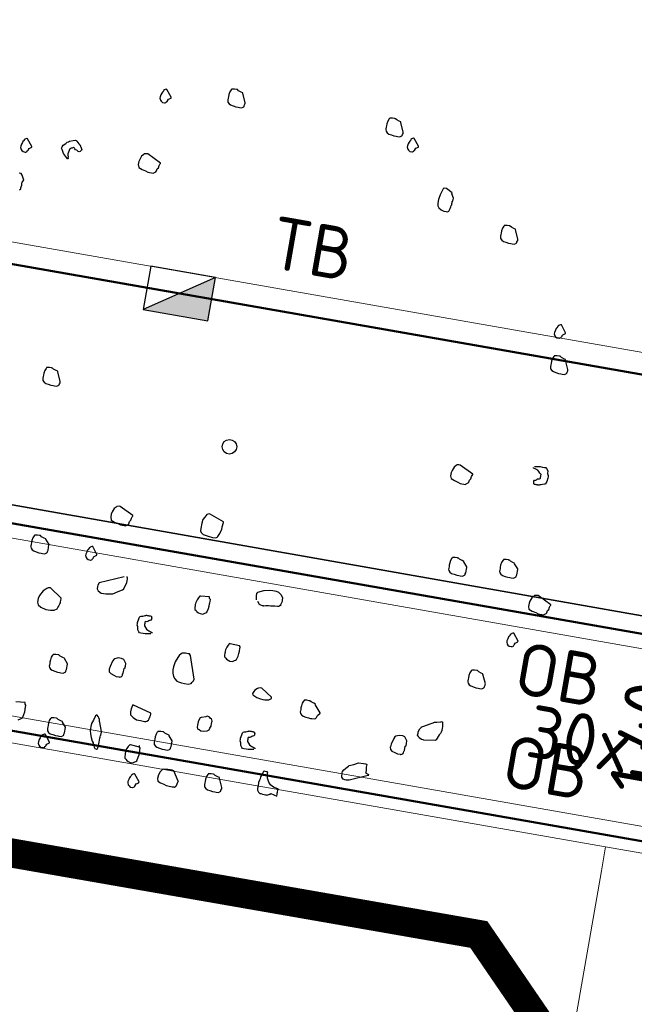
# Model space of a CAD drawing. Header units: metres. Extents: x 2514 to 227642, y 1683 to 852646.
# Tile 210 of 256: x 113819.07 to 113823.28, y 426361.65 to 426368.4. Entities that reach past the tile are written whole.
import ezdxf
from ezdxf.enums import TextEntityAlignment as Align
from ezdxf.lldxf.tags import DXFTag

# ---------------------------------------------------------------- set-up
doc = ezdxf.new("R2010")
doc.units = ezdxf.units.M
doc.linetypes.add('XX-CENTER', pattern=[8, 5, -1, 1, -1])
doc.layers.get('Defpoints').update_dxf_attribs({"color": 244, "lineweight": 35})
for name, color, linetype, lineweight in [('B-WE-KG-GRENS_PERCEEL-GV', 252, 'KG-PERCEEL', 18), ('N-WE-GR-BOOM-G', 94, 'Continuous', 35), ('N-WE-GR-BOOM-S', 94, 'Continuous', 25), ('N-WE-KG-WERKGRENS-G', 7, 'XX-CENTER', 35), ('N-WE-RI-HWA_KOLK-S', 150, 'Continuous', 25), ('N-WE-VH-KANTOPSLUITING-T18', 1, 'Continuous', 18), ('N-WE-VH-KANTOPSLUITING_ACHTERKANTBAND-G', 1, 'Continuous', 50), ('N-WE-VH-KANTOPSLUITING_OPSLUITBAND_100X200-G', 1, 'Continuous', 18), ('N-WE-VH-KANTOPSLUITING_TROTTOIRBAND_130 150-G', 2, 'Continuous', 13), ('N-WE-VH-M', 7, 'Continuous', 18), ('N-WE-VH-VERHARDING_TEGEL-S', 1, 'Continuous', 25)]:
    doc.layers.add(name, color=color, linetype=linetype, lineweight=lineweight)
doc.styles.add('NLCS-ISO', font='NLCS-ISO.ttf', dxfattribs={"height": 1.8})
doc.styles.add('NLCS-ISO-M200-T18', font='NLCS-ISO.ttf', dxfattribs={"height": 0.36})
doc.styles.get("Standard").update_dxf_attribs({"font": 'romans'})
tags = doc.linetypes.add('KG-PERCEEL', pattern='A,5.5,-2,["P",Standard,S=1.8,R=0,X=-0.5,Y=-0.9],-2,5.5,-2,[5,NLCS.SHX,S=0.75,R=0,X=0,Y=0],-2', length=19).pattern_tags.tags
tags[6] = DXFTag(74, 10)
doc.dimstyles.new('NLCS-M200-T18-PIJL_L2_H1', dxfattribs={"dimscale": 0.2, "dimtxt": 2.5, "dimasz": 1.8, "dimexe": 2, "dimexo": 2, "dimgap": 0.7, "dimtad": 1, "dimzin": 0, "dimdsep": 46, "dimtxsty": 'NLCS-ISO-M200-T18', "dimcen": 0, "dimdle": 2, "dimclrd": 256, "dimclre": 256, "dimclrt": 1, "dimadec": 1, "dimazin": 0, "dimtfac": 1, "dimtdec": 3, "dimtofl": 0, "dimtmove": 0, "dimatfit": 3, "dimfxl": 2, "dimfxlon": 1, "dimtfillclr": 256, "dimtolj": 1, "dimtzin": 0, "dimlwd": -1, "dimlwe": -1, "dimarcsym": 0})

# ---------------------------------------------------------------- blocks, each defined once
blk = doc.blocks.new('SGR-BOOM_11')
at = {"flags": 128}
for points in [[(-0.601, 4.681), (-0.657, 4.805), (-0.657, 4.811), (-0.681, 4.817), (-0.719, 4.829), (-0.737, 4.842), (-0.743, 4.842), (-0.75, 4.842), (-0.781, 4.842), (-0.812, 4.835), (-0.818, 4.835), (-0.818, 4.829), (-0.824, 4.823), (-0.836, 4.792), (-0.843, 4.755), (-0.843, 4.724), (-0.843, 4.706), (-0.843, 4.681), (-0.843, 4.668), (-0.836, 4.65), (-0.818, 4.631), (-0.793, 4.619), (-0.756, 4.613), (-0.719, 4.607), (-0.688, 4.607), (-0.669, 4.607), (-0.638, 4.607), (-0.62, 4.619), (-0.613, 4.625), (-0.607, 4.631), (-0.607, 4.643), (-0.601, 4.662), (-0.601, 4.675), (-0.601, 4.681)], [(1.603, 4.662), (1.548, 4.786), (1.548, 4.792), (1.523, 4.798), (1.486, 4.811), (1.467, 4.823), (1.461, 4.823), (1.455, 4.823), (1.424, 4.823), (1.393, 4.817), (1.387, 4.817), (1.387, 4.811), (1.381, 4.805), (1.368, 4.774), (1.362, 4.736), (1.362, 4.706), (1.362, 4.687), (1.362, 4.662), (1.362, 4.65), (1.368, 4.631), (1.387, 4.613), (1.412, 4.6), (1.449, 4.594), (1.486, 4.588), (1.517, 4.588), (1.536, 4.588), (1.566, 4.588), (1.585, 4.6), (1.591, 4.607), (1.597, 4.613), (1.597, 4.625), (1.603, 4.643), (1.603, 4.656), (1.603, 4.662)], [(-1.614, 4.582), (-1.69, 4.677), (-1.696, 4.677), (-1.702, 4.677), (-1.715, 4.671), (-1.721, 4.665), (-1.733, 4.653), (-1.733, 4.646), (-1.746, 4.628), (-1.752, 4.615), (-1.758, 4.59), (-1.764, 4.559), (-1.764, 4.541), (-1.752, 4.516), (-1.739, 4.504), (-1.721, 4.491), (-1.69, 4.491), (-1.684, 4.491), (-1.665, 4.504), (-1.665, 4.51), (-1.659, 4.516), (-1.653, 4.529), (-1.653, 4.535), (-1.647, 4.547), (-1.614, 4.57), (-1.614, 4.576), (-1.614, 4.582)], [(1.843, 4.507), (1.767, 4.602), (1.761, 4.602), (1.755, 4.602), (1.742, 4.596), (1.736, 4.59), (1.724, 4.578), (1.724, 4.571), (1.712, 4.553), (1.705, 4.54), (1.699, 4.515), (1.693, 4.485), (1.693, 4.466), (1.705, 4.441), (1.717, 4.429), (1.736, 4.416), (1.767, 4.416), (1.773, 4.416), (1.792, 4.429), (1.792, 4.435), (1.798, 4.441), (1.804, 4.454), (1.804, 4.46), (1.811, 4.472), (1.843, 4.495), (1.843, 4.501), (1.843, 4.507)], [(2.406, 3.956), (2.319, 4), (2.288, 4), (2.282, 4), (2.275, 3.987), (2.263, 3.95), (2.251, 3.901), (2.238, 3.833), (2.238, 3.783), (2.245, 3.746), (2.263, 3.721), (2.3, 3.702), (2.337, 3.69), (2.369, 3.69), (2.387, 3.69), (2.406, 3.702), (2.412, 3.721), (2.418, 3.74), (2.424, 3.764), (2.424, 3.783), (2.43, 3.795), (2.43, 3.814), (2.43, 3.826), (2.43, 3.839), (2.437, 3.845), (2.437, 3.869), (2.437, 3.888), (2.406, 3.944), (2.406, 3.956)], [(-3.38, 3.587), (-3.456, 3.682), (-3.462, 3.682), (-3.468, 3.682), (-3.481, 3.675), (-3.487, 3.669), (-3.499, 3.657), (-3.499, 3.651), (-3.512, 3.632), (-3.518, 3.62), (-3.524, 3.595), (-3.53, 3.564), (-3.53, 3.545), (-3.518, 3.521), (-3.505, 3.508), (-3.487, 3.496), (-3.456, 3.496), (-3.45, 3.496), (-3.431, 3.508), (-3.431, 3.515), (-3.425, 3.521), (-3.419, 3.533), (-3.419, 3.539), (-3.413, 3.552), (-3.38, 3.575), (-3.38, 3.581), (-3.38, 3.587)], [(-2.87, 3.503), (-2.935, 3.566), (-2.951, 3.593), (-2.966, 3.619), (-2.976, 3.636), (-2.971, 3.653), (-2.959, 3.681), (-2.93, 3.705), (-2.915, 3.728), (-2.898, 3.737), (-2.882, 3.747), (-2.836, 3.766), (-2.812, 3.773), (-2.798, 3.774), (-2.787, 3.766), (-2.769, 3.748), (-2.754, 3.735), (-2.743, 3.727), (-2.739, 3.722), (-2.731, 3.719), (-2.728, 3.714), (-2.725, 3.709), (-2.722, 3.704), (-2.719, 3.698), (-2.712, 3.687), (-2.709, 3.682), (-2.706, 3.677), (-2.703, 3.671), (-2.697, 3.661), (-2.699, 3.652), (-2.704, 3.649), (-2.712, 3.637), (-2.718, 3.634), (-2.728, 3.628), (-2.742, 3.627), (-2.754, 3.635), (-2.757, 3.64), (-2.765, 3.643), (-2.782, 3.647), (-2.794, 3.655), (-2.8, 3.666), (-2.811, 3.673), (-2.817, 3.67), (-2.822, 3.667), (-2.833, 3.661), (-2.838, 3.658), (-2.844, 3.655), (-2.86, 3.645), (-2.867, 3.62), (-2.873, 3.595), (-2.875, 3.572), (-2.871, 3.553), (-2.867, 3.534), (-2.866, 3.52), (-2.863, 3.515), (-2.86, 3.509), (-2.865, 3.506), (-2.87, 3.503)], [(-1.602, 3.668), (-1.794, 3.761), (-1.813, 3.761), (-1.844, 3.755), (-1.85, 3.743), (-1.875, 3.718), (-1.893, 3.668), (-1.899, 3.637), (-1.899, 3.594), (-1.887, 3.557), (-1.837, 3.538), (-1.788, 3.526), (-1.751, 3.513), (-1.676, 3.513), (-1.67, 3.52), (-1.646, 3.538), (-1.639, 3.551), (-1.633, 3.582), (-1.621, 3.6), (-1.614, 3.631), (-1.608, 3.65), (-1.602, 3.662), (-1.602, 3.668)], [(3.406, 3.486), (3.35, 3.61), (3.35, 3.615), (3.325, 3.622), (3.288, 3.634), (3.269, 3.646), (3.263, 3.646), (3.257, 3.646), (3.226, 3.646), (3.195, 3.64), (3.189, 3.64), (3.189, 3.634), (3.183, 3.628), (3.17, 3.597), (3.164, 3.56), (3.164, 3.529), (3.164, 3.51), (3.164, 3.486), (3.164, 3.473), (3.17, 3.455), (3.189, 3.436), (3.214, 3.423), (3.251, 3.417), (3.288, 3.411), (3.319, 3.411), (3.338, 3.411), (3.368, 3.411), (3.387, 3.423), (3.393, 3.43), (3.399, 3.436), (3.399, 3.448), (3.406, 3.467), (3.406, 3.479), (3.406, 3.486)], [(4.271, 2.337), (4.195, 2.432), (4.189, 2.432), (4.183, 2.432), (4.171, 2.426), (4.164, 2.42), (4.152, 2.407), (4.152, 2.401), (4.14, 2.382), (4.133, 2.37), (4.127, 2.346), (4.121, 2.314), (4.121, 2.296), (4.133, 2.271), (4.146, 2.259), (4.164, 2.247), (4.195, 2.247), (4.201, 2.247), (4.22, 2.259), (4.22, 2.265), (4.226, 2.271), (4.233, 2.283), (4.233, 2.29), (4.239, 2.302), (4.271, 2.325), (4.271, 2.331), (4.271, 2.337)], [(4.39, 1.844), (4.335, 1.968), (4.335, 1.975), (4.31, 1.981), (4.273, 1.993), (4.254, 2.005), (4.248, 2.005), (4.242, 2.005), (4.211, 2.005), (4.18, 1.999), (4.173, 1.999), (4.173, 1.993), (4.167, 1.987), (4.155, 1.956), (4.149, 1.919), (4.149, 1.888), (4.149, 1.869), (4.149, 1.844), (4.149, 1.832), (4.155, 1.813), (4.173, 1.795), (4.198, 1.783), (4.235, 1.776), (4.273, 1.77), (4.303, 1.77), (4.322, 1.77), (4.353, 1.77), (4.372, 1.783), (4.378, 1.789), (4.384, 1.795), (4.384, 1.807), (4.39, 1.826), (4.39, 1.838), (4.39, 1.844)], [(-2.44, 0.482), (-2.496, 0.606), (-2.496, 0.612), (-2.521, 0.618), (-2.558, 0.631), (-2.576, 0.643), (-2.583, 0.643), (-2.589, 0.643), (-2.62, 0.643), (-2.651, 0.637), (-2.657, 0.637), (-2.657, 0.631), (-2.663, 0.624), (-2.675, 0.594), (-2.682, 0.556), (-2.682, 0.525), (-2.682, 0.507), (-2.682, 0.482), (-2.682, 0.47), (-2.675, 0.451), (-2.657, 0.432), (-2.632, 0.42), (-2.595, 0.414), (-2.558, 0.408), (-2.527, 0.408), (-2.508, 0.408), (-2.477, 0.408), (-2.459, 0.42), (-2.453, 0.426), (-2.446, 0.432), (-2.446, 0.445), (-2.44, 0.464), (-2.44, 0.476), (-2.44, 0.482)], [(3.354, 0.207), (3.162, 0.3), (3.144, 0.3), (3.113, 0.294), (3.107, 0.282), (3.082, 0.257), (3.063, 0.207), (3.057, 0.176), (3.057, 0.133), (3.07, 0.096), (3.119, 0.077), (3.169, 0.065), (3.206, 0.052), (3.28, 0.052), (3.286, 0.059), (3.311, 0.077), (3.317, 0.09), (3.323, 0.12), (3.336, 0.139), (3.342, 0.17), (3.348, 0.189), (3.354, 0.201), (3.354, 0.207)], [(4.186, -0.967), (4.13, -0.905), (4.13, -0.899), (4.105, -0.893), (4.068, -0.88), (4.05, -0.868), (4.044, -0.868), (4.037, -0.868), (4.006, -0.868), (3.975, -0.874), (3.969, -0.874), (3.969, -0.88), (3.963, -0.887), (3.95, -0.917), (3.944, -0.955), (3.944, -0.986), (3.944, -1.004), (3.944, -1.029), (3.944, -1.041), (3.95, -1.06), (3.969, -1.079), (3.994, -1.091), (4.031, -1.097), (4.068, -1.103), (4.099, -1.103), (4.118, -1.103), (4.149, -1.103), (4.167, -1.091), (4.173, -1.085), (4.18, -1.079), (4.18, -1.066), (4.186, -1.047), (4.186, -0.973), (4.186, -0.967)], [(-1.14, -1.159), (-1.332, -1.066), (-1.35, -1.066), (-1.381, -1.072), (-1.387, -1.085), (-1.412, -1.109), (-1.431, -1.159), (-1.437, -1.19), (-1.437, -1.233), (-1.425, -1.27), (-1.375, -1.289), (-1.325, -1.302), (-1.288, -1.314), (-1.214, -1.314), (-1.208, -1.307), (-1.183, -1.289), (-1.177, -1.277), (-1.171, -1.246), (-1.158, -1.227), (-1.152, -1.196), (-1.146, -1.178), (-1.14, -1.165), (-1.14, -1.159)], [(0.099, -1.029), (-0.112, -0.955), (-0.143, -0.967), (-0.167, -1.01), (-0.186, -1.047), (-0.192, -1.097), (-0.192, -1.171), (-0.192, -1.203), (-0.18, -1.227), (-0.149, -1.246), (-0.075, -1.258), (-0.013, -1.264), (0.031, -1.264), (0.049, -1.252), (0.055, -1.239), (0.074, -1.196), (0.08, -1.171), (0.092, -1.134), (0.092, -1.103), (0.092, -1.097), (0.099, -1.035), (0.099, -1.029)], [(3.492, -1.06), (3.437, -0.998), (3.437, -0.992), (3.412, -0.986), (3.375, -0.973), (3.356, -0.961), (3.35, -0.961), (3.344, -0.961), (3.313, -0.961), (3.282, -0.967), (3.276, -0.967), (3.276, -0.973), (3.269, -0.979), (3.257, -1.01), (3.251, -1.047), (3.251, -1.079), (3.251, -1.097), (3.251, -1.122), (3.251, -1.134), (3.257, -1.153), (3.276, -1.171), (3.3, -1.184), (3.338, -1.19), (3.375, -1.196), (3.406, -1.196), (3.424, -1.196), (3.455, -1.196), (3.474, -1.184), (3.48, -1.178), (3.486, -1.171), (3.486, -1.159), (3.492, -1.14), (3.492, -1.066), (3.492, -1.06)], [(4.716, -1.371), (4.524, -1.278), (4.506, -1.278), (4.475, -1.285), (4.469, -1.297), (4.444, -1.322), (4.425, -1.371), (4.419, -1.402), (4.419, -1.446), (4.431, -1.483), (4.481, -1.501), (4.531, -1.514), (4.568, -1.526), (4.642, -1.526), (4.648, -1.52), (4.673, -1.501), (4.679, -1.489), (4.685, -1.458), (4.698, -1.44), (4.704, -1.409), (4.71, -1.39), (4.716, -1.377), (4.716, -1.371)], [(-2.205, -1.747), (-2.261, -1.685), (-2.261, -1.679), (-2.285, -1.673), (-2.323, -1.661), (-2.341, -1.648), (-2.347, -1.648), (-2.354, -1.648), (-2.384, -1.648), (-2.416, -1.654), (-2.422, -1.654), (-2.422, -1.661), (-2.428, -1.667), (-2.44, -1.698), (-2.446, -1.735), (-2.446, -1.766), (-2.446, -1.785), (-2.446, -1.809), (-2.446, -1.821), (-2.44, -1.84), (-2.422, -1.859), (-2.397, -1.871), (-2.36, -1.877), (-2.323, -1.884), (-2.292, -1.884), (-2.273, -1.884), (-2.242, -1.884), (-2.224, -1.871), (-2.217, -1.865), (-2.211, -1.859), (-2.211, -1.846), (-2.205, -1.828), (-2.205, -1.753), (-2.205, -1.747)], [(-1.534, -1.768), (-1.61, -1.673), (-1.617, -1.673), (-1.623, -1.673), (-1.635, -1.679), (-1.641, -1.685), (-1.654, -1.698), (-1.654, -1.704), (-1.666, -1.722), (-1.672, -1.735), (-1.678, -1.76), (-1.685, -1.791), (-1.685, -1.809), (-1.672, -1.834), (-1.66, -1.846), (-1.641, -1.859), (-1.61, -1.859), (-1.604, -1.859), (-1.586, -1.846), (-1.586, -1.84), (-1.579, -1.834), (-1.573, -1.821), (-1.573, -1.815), (-1.567, -1.803), (-1.534, -1.78), (-1.534, -1.774), (-1.534, -1.768)], [(4.359, -1.94), (4.283, -1.845), (4.277, -1.845), (4.27, -1.845), (4.258, -1.852), (4.252, -1.858), (4.239, -1.87), (4.239, -1.876), (4.227, -1.895), (4.221, -1.907), (4.215, -1.932), (4.209, -1.963), (4.209, -1.981), (4.221, -2.006), (4.233, -2.019), (4.252, -2.031), (4.283, -2.031), (4.289, -2.031), (4.308, -2.019), (4.308, -2.013), (4.314, -2.006), (4.32, -1.994), (4.32, -1.988), (4.326, -1.975), (4.359, -1.952), (4.359, -1.946), (4.359, -1.94)], [(0.086, -2.076), (-0.037, -2.088), (-0.044, -2.088), (-0.05, -2.094), (-0.062, -2.112), (-0.075, -2.144), (-0.087, -2.181), (-0.087, -2.2), (-0.087, -2.212), (-0.087, -2.23), (-0.087, -2.255), (-0.081, -2.28), (-0.062, -2.292), (-0.05, -2.305), (-0.025, -2.317), (0, -2.323), (0.037, -2.323), (0.062, -2.305), (0.074, -2.299), (0.086, -2.286), (0.099, -2.236), (0.105, -2.2), (0.105, -2.168), (0.105, -2.156), (0.105, -2.137), (0.105, -2.107), (0.092, -2.094), (0.086, -2.076)], [(-1.914, -2.441), (-2.081, -2.329), (-2.112, -2.335), (-2.131, -2.348), (-2.143, -2.36), (-2.174, -2.385), (-2.211, -2.459), (-2.224, -2.503), (-2.224, -2.552), (-2.211, -2.59), (-2.168, -2.614), (-2.093, -2.633), (-2.031, -2.633), (-1.994, -2.626), (-1.982, -2.62), (-1.945, -2.596), (-1.939, -2.577), (-1.926, -2.558), (-1.926, -2.552), (-1.92, -2.521), (-1.914, -2.509), (-1.914, -2.497), (-1.914, -2.472), (-1.914, -2.453), (-1.914, -2.441)], [(4.019, -2.596), (3.963, -2.472), (3.963, -2.466), (3.938, -2.459), (3.901, -2.447), (3.882, -2.435), (3.876, -2.435), (3.87, -2.435), (3.839, -2.435), (3.808, -2.441), (3.802, -2.441), (3.802, -2.447), (3.796, -2.453), (3.783, -2.484), (3.777, -2.521), (3.777, -2.552), (3.777, -2.571), (3.777, -2.596), (3.777, -2.608), (3.783, -2.626), (3.802, -2.645), (3.827, -2.658), (3.864, -2.664), (3.901, -2.67), (3.932, -2.67), (3.95, -2.67), (3.982, -2.67), (4, -2.658), (4.006, -2.651), (4.012, -2.645), (4.012, -2.633), (4.019, -2.614), (4.019, -2.602), (4.019, -2.596)], [(0.607, -2.664), (0.477, -2.658), (0.47, -2.658), (0.464, -2.664), (0.452, -2.682), (0.439, -2.713), (0.427, -2.75), (0.427, -2.769), (0.427, -2.782), (0.427, -2.8), (0.427, -2.825), (0.433, -2.85), (0.452, -2.862), (0.464, -2.874), (0.489, -2.887), (0.514, -2.893), (0.551, -2.893), (0.576, -2.874), (0.588, -2.868), (0.6, -2.856), (0.613, -2.806), (0.619, -2.769), (0.619, -2.738), (0.619, -2.726), (0.619, -2.707), (0.619, -2.676), (0.607, -2.664), (0.607, -2.664)], [(0.074, -3.221), (-0.031, -2.912), (-0.05, -2.893), (-0.068, -2.893), (-0.087, -2.893), (-0.106, -2.893), (-0.149, -2.899), (-0.161, -2.912), (-0.186, -2.936), (-0.199, -2.967), (-0.223, -3.035), (-0.236, -3.104), (-0.236, -3.147), (-0.229, -3.19), (-0.211, -3.233), (-0.186, -3.264), (-0.155, -3.289), (-0.13, -3.296), (-0.087, -3.302), (-0.044, -3.302), (0.006, -3.302), (0.043, -3.289), (0.049, -3.271), (0.068, -3.246), (0.074, -3.221)], [(-1.672, -3.314), (-1.728, -3.252), (-1.728, -3.246), (-1.753, -3.24), (-1.79, -3.227), (-1.809, -3.215), (-1.815, -3.215), (-1.821, -3.215), (-1.852, -3.215), (-1.883, -3.221), (-1.889, -3.221), (-1.889, -3.227), (-1.895, -3.233), (-1.908, -3.264), (-1.914, -3.302), (-1.914, -3.332), (-1.914, -3.351), (-1.914, -3.376), (-1.914, -3.388), (-1.908, -3.407), (-1.889, -3.425), (-1.864, -3.438), (-1.827, -3.444), (-1.79, -3.45), (-1.759, -3.45), (-1.74, -3.45), (-1.71, -3.45), (-1.691, -3.438), (-1.685, -3.432), (-1.678, -3.425), (-1.678, -3.413), (-1.672, -3.395), (-1.672, -3.32), (-1.672, -3.314)], [(-0.886, -3.24), (-0.886, -3.209), (-0.886, -3.172), (-0.905, -3.147), (-0.923, -3.122), (-0.954, -3.116), (-1.004, -3.116), (-1.047, -3.134), (-1.059, -3.147), (-1.072, -3.172), (-1.09, -3.252), (-1.096, -3.289), (-1.096, -3.296), (-1.09, -3.326), (-1.066, -3.345), (-1.022, -3.357), (-0.985, -3.37), (-0.948, -3.37), (-0.942, -3.37), (-0.935, -3.37), (-0.923, -3.364), (-0.911, -3.351), (-0.905, -3.345), (-0.905, -3.339), (-0.905, -3.332), (-0.905, -3.32), (-0.898, -3.314), (-0.898, -3.308), (-0.898, -3.246), (-0.892, -3.24), (-0.886, -3.24)], [(1.164, -3.283), (1.009, -3.184), (0.99, -3.184), (0.966, -3.19), (0.953, -3.196), (0.922, -3.227), (0.91, -3.246), (0.898, -3.277), (0.904, -3.296), (0.935, -3.308), (0.966, -3.32), (1.015, -3.332), (1.052, -3.332), (1.077, -3.332), (1.127, -3.326), (1.133, -3.326), (1.164, -3.302), (1.164, -3.296), (1.164, -3.289), (1.164, -3.283)], [(1.858, -3.378), (1.771, -3.277), (1.771, -3.271), (1.746, -3.264), (1.709, -3.252), (1.69, -3.24), (1.684, -3.24), (1.678, -3.24), (1.647, -3.24), (1.616, -3.246), (1.61, -3.246), (1.61, -3.252), (1.603, -3.258), (1.591, -3.289), (1.585, -3.326), (1.585, -3.357), (1.585, -3.376), (1.585, -3.401), (1.585, -3.413), (1.591, -3.432), (1.61, -3.45), (1.635, -3.463), (1.672, -3.469), (1.709, -3.475), (1.74, -3.475), (1.758, -3.475), (1.789, -3.475), (1.808, -3.463), (1.814, -3.456), (1.82, -3.45), (1.82, -3.438), (1.827, -3.419), (1.858, -3.384), (1.858, -3.378)], [(3.475, -3.479), (3.319, -3.5), (3.313, -3.5), (3.288, -3.5), (3.251, -3.481), (3.238, -3.463), (3.226, -3.45), (3.226, -3.419), (3.226, -3.401), (3.238, -3.357), (3.257, -3.332), (3.257, -3.326), (3.276, -3.32), (3.381, -3.258), (3.406, -3.246), (3.424, -3.233), (3.455, -3.227), (3.511, -3.215), (3.511, -3.209), (3.529, -3.209), (3.536, -3.233), (3.536, -3.252), (3.542, -3.277), (3.542, -3.296), (3.542, -3.326), (3.536, -3.351), (3.529, -3.37), (3.529, -3.376), (3.517, -3.395), (3.487, -3.467), (3.481, -3.473), (3.475, -3.479)], [(3.095, -3.619), (3.095, -3.588), (3.095, -3.551), (3.077, -3.526), (3.058, -3.502), (3.027, -3.495), (2.978, -3.495), (2.934, -3.514), (2.922, -3.526), (2.91, -3.551), (2.891, -3.632), (2.885, -3.669), (2.885, -3.675), (2.891, -3.706), (2.916, -3.725), (2.959, -3.737), (2.996, -3.749), (3.033, -3.749), (3.039, -3.749), (3.046, -3.749), (3.058, -3.743), (3.07, -3.731), (3.077, -3.725), (3.077, -3.718), (3.077, -3.712), (3.077, -3.7), (3.083, -3.694), (3.083, -3.687), (3.083, -3.626), (3.089, -3.619), (3.095, -3.619)], [(-0.428, -3.785), (-0.694, -3.716), (-0.7, -3.747), (-0.706, -3.772), (-0.706, -3.815), (-0.7, -3.853), (-0.657, -3.884), (-0.607, -3.909), (-0.552, -3.909), (-0.496, -3.909), (-0.477, -3.909), (-0.465, -3.902), (-0.446, -3.884), (-0.44, -3.865), (-0.44, -3.853), (-0.434, -3.846), (-0.434, -3.834), (-0.428, -3.815), (-0.428, -3.797), (-0.428, -3.791), (-0.428, -3.785)], [(0.322, -3.704), (0.266, -3.723), (0.26, -3.723), (0.247, -3.729), (0.235, -3.766), (0.229, -3.791), (0.229, -3.834), (0.229, -3.865), (0.241, -3.89), (0.26, -3.89), (0.285, -3.902), (0.322, -3.902), (0.371, -3.89), (0.396, -3.871), (0.402, -3.846), (0.415, -3.815), (0.415, -3.779), (0.415, -3.76), (0.415, -3.747), (0.408, -3.729), (0.402, -3.723), (0.384, -3.711), (0.371, -3.698), (0.353, -3.692), (0.34, -3.692), (0.322, -3.704)], [(-1.053, -4.15), (-1.096, -4.032), (-1.103, -4.02), (-1.109, -3.989), (-1.121, -3.97), (-1.134, -3.952), (-1.152, -3.939), (-1.158, -3.939), (-1.171, -3.952), (-1.189, -4.014), (-1.208, -4.063), (-1.208, -4.107), (-1.208, -4.162), (-1.196, -4.206), (-1.177, -4.255), (-1.158, -4.299), (-1.14, -4.323), (-1.134, -4.342), (-1.121, -4.361), (-1.115, -4.379), (-1.103, -4.392), (-1.078, -4.398), (-1.072, -4.398), (-1.066, -4.379), (-1.059, -4.342), (-1.059, -4.299), (-1.059, -4.268), (-1.059, -4.243), (-1.059, -4.23), (-1.059, -4.224), (-1.059, -4.206), (-1.053, -4.2), (-1.053, -4.156), (-1.053, -4.15)], [(-0.075, -4.107), (-0.13, -4.045), (-0.13, -4.038), (-0.155, -4.032), (-0.192, -4.02), (-0.211, -4.008), (-0.217, -4.008), (-0.223, -4.008), (-0.254, -4.008), (-0.285, -4.014), (-0.291, -4.014), (-0.291, -4.02), (-0.298, -4.026), (-0.31, -4.057), (-0.316, -4.094), (-0.316, -4.125), (-0.316, -4.144), (-0.316, -4.169), (-0.316, -4.181), (-0.31, -4.2), (-0.291, -4.218), (-0.267, -4.23), (-0.229, -4.237), (-0.192, -4.243), (-0.161, -4.243), (-0.143, -4.243), (-0.112, -4.243), (-0.093, -4.23), (-0.087, -4.224), (-0.081, -4.218), (-0.081, -4.206), (-0.075, -4.187), (-0.075, -4.113), (-0.075, -4.107)], [(-1.548, -4.175), (-1.604, -4.113), (-1.604, -4.107), (-1.629, -4.101), (-1.666, -4.088), (-1.685, -4.076), (-1.691, -4.076), (-1.697, -4.076), (-1.728, -4.076), (-1.759, -4.082), (-1.765, -4.082), (-1.765, -4.088), (-1.772, -4.094), (-1.784, -4.125), (-1.79, -4.162), (-1.79, -4.193), (-1.79, -4.212), (-1.79, -4.237), (-1.79, -4.249), (-1.784, -4.268), (-1.765, -4.286), (-1.74, -4.299), (-1.703, -4.305), (-1.666, -4.311), (-1.635, -4.311), (-1.617, -4.311), (-1.586, -4.311), (-1.567, -4.299), (-1.561, -4.293), (-1.555, -4.286), (-1.555, -4.274), (-1.548, -4.255), (-1.548, -4.181), (-1.548, -4.175)], [(-1.73, -4.414), (-1.807, -4.319), (-1.813, -4.319), (-1.819, -4.319), (-1.831, -4.326), (-1.837, -4.332), (-1.85, -4.344), (-1.85, -4.351), (-1.862, -4.369), (-1.868, -4.381), (-1.875, -4.406), (-1.881, -4.437), (-1.881, -4.455), (-1.868, -4.48), (-1.856, -4.493), (-1.837, -4.505), (-1.807, -4.505), (-1.8, -4.505), (-1.782, -4.493), (-1.782, -4.487), (-1.775, -4.48), (-1.769, -4.468), (-1.769, -4.462), (-1.763, -4.45), (-1.73, -4.426), (-1.73, -4.42), (-1.73, -4.414)], [(0.706, -4.62), (0.65, -4.497), (0.65, -4.491), (0.625, -4.484), (0.588, -4.472), (0.569, -4.46), (0.563, -4.46), (0.557, -4.46), (0.526, -4.46), (0.495, -4.466), (0.489, -4.466), (0.489, -4.472), (0.483, -4.478), (0.47, -4.509), (0.464, -4.546), (0.464, -4.577), (0.464, -4.596), (0.464, -4.62), (0.464, -4.633), (0.47, -4.652), (0.489, -4.67), (0.514, -4.683), (0.551, -4.689), (0.588, -4.695), (0.619, -4.695), (0.637, -4.695), (0.668, -4.695), (0.687, -4.683), (0.693, -4.676), (0.699, -4.67), (0.699, -4.658), (0.706, -4.639), (0.706, -4.627), (0.706, -4.62)], [(-0.427, -4.739), (-0.503, -4.644), (-0.509, -4.644), (-0.515, -4.644), (-0.528, -4.65), (-0.534, -4.657), (-0.546, -4.669), (-0.546, -4.675), (-0.559, -4.694), (-0.565, -4.706), (-0.571, -4.731), (-0.577, -4.762), (-0.577, -4.78), (-0.565, -4.805), (-0.552, -4.818), (-0.534, -4.83), (-0.503, -4.83), (-0.497, -4.83), (-0.478, -4.818), (-0.478, -4.812), (-0.472, -4.805), (-0.466, -4.793), (-0.466, -4.787), (-0.459, -4.774), (-0.427, -4.751), (-0.427, -4.745), (-0.427, -4.739)]]:
    blk.add_lwpolyline(points, close=True, dxfattribs=at)
for points in [[(-3.443, 2.972), (-3.431, 2.99), (-3.431, 3.003), (-3.431, 3.015), (-3.425, 3.04), (-3.425, 3.058), (-3.425, 3.083), (-3.41, 3.111), (-3.41, 3.111), (-3.443, 3.176), (-3.462, 3.195), (-3.487, 3.195)], [(4.17, 0.456), (4.244, 0.468), (4.275, 0.468), (4.306, 0.468), (4.325, 0.468), (4.337, 0.456), (4.356, 0.431), (4.362, 0.394), (4.375, 0.369), (4.375, 0.35), (4.375, 0.332), (4.368, 0.282), (4.362, 0.258), (4.356, 0.245), (4.343, 0.239), (4.319, 0.233), (4.3, 0.226), (4.288, 0.221), (4.282, 0.221), (4.275, 0.214), (4.269, 0.214), (4.263, 0.214), (4.257, 0.214), (4.251, 0.214), (4.238, 0.214), (4.232, 0.214), (4.226, 0.214), (4.22, 0.214), (4.207, 0.214), (4.201, 0.221), (4.201, 0.226), (4.195, 0.239), (4.195, 0.245), (4.195, 0.258), (4.201, 0.27), (4.213, 0.276), (4.22, 0.276), (4.226, 0.282), (4.238, 0.295), (4.251, 0.301), (4.263, 0.301), (4.275, 0.307), (4.275, 0.313), (4.275, 0.32), (4.275, 0.332), (4.275, 0.338), (4.275, 0.344), (4.275, 0.363), (4.257, 0.381), (4.238, 0.4), (4.22, 0.413), (4.201, 0.419), (4.183, 0.425), (4.17, 0.431), (4.164, 0.431), (4.158, 0.431), (4.158, 0.437), (4.158, 0.443)], [(0.73, -2.001), (0.718, -1.933), (0.718, -1.927), (0.718, -1.914), (0.724, -1.908), (0.724, -1.902), (0.73, -1.896), (0.805, -1.859), (0.811, -1.859), (0.879, -1.84), (0.929, -1.84), (0.972, -1.84), (1.009, -1.846), (1.052, -1.877), (1.077, -1.914), (1.077, -1.945), (1.077, -1.964), (1.065, -2.013), (1.065, -2.026), (1.059, -2.026), (1.046, -2.038), (1.028, -2.044), (0.99, -2.044), (0.935, -2.057), (0.904, -2.057), (0.867, -2.063), (0.842, -2.069), (0.836, -2.069), (0.823, -2.069), (0.798, -2.063), (0.78, -2.057), (0.752, -2.021)], [(-1.115, -2.008), (-1.437, -2.144), (-1.449, -2.181), (-1.449, -2.2), (-1.449, -2.23), (-1.431, -2.255), (-1.387, -2.28), (-1.319, -2.28), (-1.226, -2.261), (-1.158, -2.218), (-1.103, -2.187), (-1.09, -2.168), (-1.084, -2.144), (-1.072, -2.112), (-1.066, -2.076), (-1.066, -2.051), (-1.066, -2.026), (-1.066, -2.008), (-1.072, -2.008), (-1.072, -2.001), (-1.072, -1.995)], [(-0.62, -2.713), (-0.694, -2.726), (-0.725, -2.726), (-0.756, -2.726), (-0.774, -2.726), (-0.787, -2.713), (-0.805, -2.689), (-0.812, -2.651), (-0.824, -2.626), (-0.824, -2.608), (-0.824, -2.59), (-0.818, -2.54), (-0.812, -2.515), (-0.805, -2.503), (-0.793, -2.497), (-0.768, -2.491), (-0.75, -2.484), (-0.737, -2.478), (-0.731, -2.478), (-0.725, -2.472), (-0.719, -2.472), (-0.713, -2.472), (-0.706, -2.472), (-0.7, -2.472), (-0.688, -2.472), (-0.681, -2.472), (-0.675, -2.472), (-0.669, -2.472), (-0.657, -2.472), (-0.651, -2.478), (-0.651, -2.484), (-0.644, -2.497), (-0.644, -2.503), (-0.644, -2.515), (-0.651, -2.527), (-0.663, -2.534), (-0.669, -2.534), (-0.675, -2.54), (-0.688, -2.552), (-0.7, -2.558), (-0.713, -2.558), (-0.725, -2.565), (-0.725, -2.571), (-0.725, -2.577), (-0.725, -2.59), (-0.725, -2.596), (-0.725, -2.602), (-0.725, -2.62), (-0.706, -2.639), (-0.688, -2.658), (-0.669, -2.67), (-0.651, -2.676), (-0.632, -2.682), (-0.62, -2.689), (-0.613, -2.689), (-0.607, -2.689), (-0.607, -2.695), (-0.607, -2.701)], [(1.046, -4.032), (0.972, -4.045), (0.941, -4.045), (0.91, -4.045), (0.891, -4.045), (0.879, -4.032), (0.86, -4.008), (0.854, -3.97), (0.842, -3.946), (0.842, -3.927), (0.842, -3.909), (0.848, -3.859), (0.854, -3.834), (0.86, -3.822), (0.873, -3.815), (0.898, -3.81), (0.916, -3.803), (0.929, -3.797), (0.935, -3.797), (0.941, -3.791), (0.947, -3.791), (0.953, -3.791), (0.96, -3.791), (0.966, -3.791), (0.978, -3.791), (0.984, -3.791), (0.99, -3.791), (0.997, -3.791), (1.009, -3.791), (1.015, -3.797), (1.015, -3.803), (1.021, -3.815), (1.021, -3.822), (1.021, -3.834), (1.015, -3.846), (1.003, -3.853), (0.997, -3.853), (0.99, -3.859), (0.978, -3.871), (0.966, -3.878), (0.953, -3.878), (0.941, -3.884), (0.941, -3.89), (0.941, -3.896), (0.941, -3.909), (0.941, -3.915), (0.941, -3.921), (0.941, -3.939), (0.96, -3.958), (0.978, -3.977), (0.997, -3.989), (1.015, -3.995), (1.034, -4.002), (1.046, -4.008), (1.052, -4.008), (1.059, -4.008), (1.059, -4.014), (1.059, -4.02)], [(-2.205, -4.187), (-2.18, -4.169), (-2.168, -4.162), (-2.155, -4.15), (-2.143, -4.101), (-2.137, -4.063), (-2.137, -4.032), (-2.137, -4.02), (-2.137, -4.002), (-2.137, -3.97), (-2.149, -3.958), (-2.155, -3.939), (-2.155, -3.939), (-2.279, -3.952)], [(2.654, -4.108), (2.409, -4.218), (2.378, -4.224), (2.365, -4.224), (2.347, -4.224), (2.322, -4.218), (2.303, -4.193), (2.297, -4.175), (2.297, -4.156), (2.297, -4.138), (2.297, -4.119), (2.309, -4.094), (2.328, -4.07), (2.334, -4.063), (2.365, -4.032), (2.371, -4.02), (2.433, -3.995), (2.495, -3.964), (2.563, -3.958), (2.594, -3.958), (2.607, -3.964), (2.607, -4.002), (2.613, -4.045), (2.613, -4.076), (2.613, -4.082), (2.654, -4.096), (2.654, -4.102), (2.654, -4.108), (2.654, -4.114)], [(-0.502, -4.268), (-0.632, -4.261), (-0.638, -4.261), (-0.644, -4.268), (-0.657, -4.286), (-0.669, -4.317), (-0.681, -4.354), (-0.681, -4.373), (-0.681, -4.385), (-0.681, -4.404), (-0.681, -4.429), (-0.675, -4.453), (-0.657, -4.466), (-0.644, -4.478), (-0.62, -4.491), (-0.595, -4.497), (-0.558, -4.497), (-0.533, -4.478), (-0.52, -4.472), (-0.508, -4.46), (-0.496, -4.41), (-0.49, -4.373), (-0.49, -4.342), (-0.49, -4.329), (-0.49, -4.311), (-0.49, -4.28), (-0.502, -4.268), (-0.508, -4.249)], [(1.381, -4.596), (1.374, -4.596), (1.381, -4.584), (1.467, -4.608), (1.467, -4.602), (1.467, -4.584), (1.467, -4.565), (1.467, -4.552), (1.467, -4.521), (1.467, -4.503), (1.461, -4.503), (1.442, -4.497), (1.424, -4.497), (1.412, -4.497), (1.387, -4.484), (1.356, -4.466), (1.325, -4.435), (1.313, -4.41), (1.3, -4.385), (1.294, -4.354), (1.288, -4.329), (1.288, -4.317), (1.288, -4.305), (1.282, -4.305), (1.282, -4.299), (1.251, -4.299), (1.238, -4.299), (1.232, -4.305), (1.213, -4.354), (1.201, -4.385), (1.201, -4.41), (1.195, -4.429), (1.189, -4.466), (1.189, -4.478), (1.189, -4.521), (1.189, -4.552), (1.195, -4.571), (1.213, -4.596), (1.232, -4.608), (1.244, -4.608), (1.269, -4.615), (1.294, -4.615), (1.313, -4.615), (1.319, -4.615), (1.331, -4.615), (1.356, -4.602), (1.362, -4.602), (1.362, -4.596), (1.374, -4.596)], [(0.099, -4.639), (0.018, -4.509), (-0.007, -4.503), (-0.037, -4.503), (-0.068, -4.503), (-0.13, -4.509), (-0.143, -4.521), (-0.167, -4.552), (-0.18, -4.596), (-0.186, -4.652), (-0.174, -4.683), (-0.137, -4.701), (-0.087, -4.714), (-0.05, -4.726), (0.012, -4.726), (0.031, -4.726), (0.049, -4.726), (0.062, -4.726), (0.08, -4.708), (0.086, -4.701), (0.099, -4.652), (0.099, -4.639), (0.105, -4.639)]]:
    blk.add_lwpolyline(points, dxfattribs=at)
blk.add_circle((0, 0), 0.1)
blk = doc.blocks.new('SVH-TEGEL_300X300_DUN_HALFST_KL-SO')
for p, q in [((0, -1.784), (0, 1.784)), ((-1.837, 1.5), (-1.5, 1.5)), ((-1.5, -1.6), (-1.5, 1.6)), ((0, 1.5), (1.5, 1.5)), ((1.5, -1.6), (1.5, 1.6)), ((-3.08, 0.75), (-3, 0.75)), ((-3, -0.835), (-3, 0.835)), ((-1.5, 0.75), (0, 0.75)), ((1.5, 0.75), (3, 0.75)), ((3, -0.835), (3, 0.835)), ((-3, 0), (-1.5, 0)), ((0, 0), (1.5, 0)), ((3, 0), (3.395, 0)), ((-3.08, -0.75), (-3, -0.75)), ((-1.5, -0.75), (0, -0.75)), ((1.5, -0.75), (3, -0.75)), ((-1.837, -1.5), (-1.5, -1.5)), ((0, -1.5), (1.5, -1.5))]:
    blk.add_line(p, q)
at = {"style": 'NLCS-ISO'}
blk.add_attdef('FORMAAT', text='', height=1.8, dxfattribs=at).set_placement((-3.18, 0), align=Align.MIDDLE_RIGHT)
blk.add_attdef('KLEUR', text='', height=1.8, dxfattribs=at).set_placement((3.495, 0), align=Align.MIDDLE_LEFT)
at = {"style": 'NLCS-ISO', "flags": 1}
blk.add_attdef('FUNCTIE', text='', height=1.8, dxfattribs=at).set_placement((0.116, -3.585), align=Align.MIDDLE_CENTER)
blk = doc.blocks.new('*D378')
at = {"layer": 'Defpoints', "color": 0, "transparency": 16777216}
for p in [(113823.7843, 426364.1073), (113824.9453, 426363.9029), (113824.7034, 426362.5239)]:
    blk.add_point(p, dxfattribs=at)
at = {"layer": 'N-WE-VH-M', "transparency": 16777216}
for p, q in [((113824.1783, 426364.0379), (113823.3904, 426364.1766)), ((113823.604, 426363.083), (113823.7219, 426363.7527)), ((113823.9355, 426362.6591), (113823.1476, 426362.7979))]:
    blk.add_line(p, q, dxfattribs=at)
for points in [[(113823.6628, 426363.7631), (113823.781, 426363.7423), (113823.7843, 426364.1073)], [(113823.5449, 426363.0934), (113823.6631, 426363.0726), (113823.5415, 426362.7285)]]:
    blk.add_solid(points, dxfattribs=at)
at = {"layer": 'N-WE-VH-M', "color": 1, "transparency": 16777216, "insert": (113823.3478, 426363.4734), "char_height": 0.36, "attachment_point": 5, "rotation": 80.01356, "style": 'NLCS-ISO-M200-T18'}
blk.add_mtext('\\A1;1.40', dxfattribs=at)
blk = doc.blocks.new('N-SRI-KOLK_TROTTOIR-SO')
blk.add_hatch(color=256).paths.add_polyline_path([(1.125, 1.5), (-1.125, 1.5), (-1.125, 0)])
blk.add_line((-1.125, 0), (1.125, 1.5))
at = {"flags": 128}
blk.add_lwpolyline([(-1.125, 0), (1.125, 0), (1.125, 1.5), (-1.125, 1.5)], close=True, dxfattribs=at)

msp = doc.modelspace()

# ---------------------------------------------------------------- linework, layer by layer
at = {"layer": 'B-WE-KG-GRENS_PERCEEL-GV', "ltscale": 0.2}
for points in [[(113808.861, 426353.269), (113809.127, 426353.222), (113807.467, 426343.042), (113819.277, 426340.947), (113823.057, 426362.562), (113823.086, 426362.727), (113810.889, 426364.861)], [(113819.277, 426340.947), (113823.401, 426340.215), (113826.697, 426358.686), (113823.861, 426362.592), (113823.086, 426362.727)]]:
    msp.add_lwpolyline(points, dxfattribs=at)
at = {"layer": 'N-WE-GR-BOOM-G', "ltscale": 0.2, "flags": 128}
msp.add_lwpolyline([(113814.9659, 426365.784), (113824.8939, 426364.0358)], dxfattribs=at)
at = {"layer": 'N-WE-KG-WERKGRENS-G', "ltscale": 0.5, "const_width": 0.2, "flags": 128}
msp.add_lwpolyline([(113769.2433, 426371.3626), (113822.2166, 426362.125), (113825.4334, 426357.4232), (113818.6388, 426318.6453), (113777.2585, 426325.4946), (113776.5685, 426321.3257), (113771.356, 426322.1358), (113770.8128, 426317.9953), (113789.473, 426314.7592), (113787.6637, 426304.3501), (113786.1985, 426304.5778), (113784.1872, 426292.5626), (113782.2412, 426292.8884), (113780.1454, 426281.1716), (113758.7673, 426284.8719), (113758.2483, 426281.8737), (113739.236, 426285.1645), (113737.6571, 426287.601), (113767.6992, 426369.2983)], close=True, dxfattribs=at)
at = {"layer": 'N-WE-VH-KANTOPSLUITING_ACHTERKANTBAND-G', "ltscale": 0.2}
for p, q in [((113767.9706, 426372.4769), (113823.7942, 426362.684)), ((113815.1483, 426367.3988), (113825.1764, 426365.6396))]:
    msp.add_line(p, q, dxfattribs=at)
msp.add_lwpolyline([(113825.1763, 426365.6397), (113824.8728, 426363.9162), (113814.9437, 426365.658), (113815.2732, 426367.5292)], dxfattribs=at)
at = {"layer": 'N-WE-VH-KANTOPSLUITING_OPSLUITBAND_100X200-G', "ltscale": 0.2}
msp.add_line((113767.9879, 426372.5754), (113823.8513, 426362.7755), dxfattribs=at)
msp.add_lwpolyline([(113825.2746, 426365.6215), (113824.954, 426363.8004), (113814.8279, 426365.5768), (113815.0447, 426366.8078)], dxfattribs=at)
at = {"layer": 'N-WE-VH-KANTOPSLUITING_TROTTOIRBAND_130 150-G', "ltscale": 0.2}
msp.add_line((113815.1743, 426367.5466), (113825.2023, 426365.7874), dxfattribs=at)

# ---------------------------------------------------------------- block references
at = {"layer": 'N-WE-GR-BOOM-S', "ltscale": 0.2, "xscale": 0.5, "yscale": 0.5, "rotation": 350.0500476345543}
msp.add_blockref('SGR-BOOM_11', (113820.5065, 426365.4684), dxfattribs=at)
at = {"layer": 'N-WE-RI-HWA_KOLK-S', "ltscale": 0.2, "xscale": 0.2, "yscale": 0.2, "zscale": 0.2, "rotation": 170.0500476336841}
msp.add_blockref('N-SRI-KOLK_TROTTOIR-SO', (113820.1883, 426366.667), dxfattribs=at)
at = {"layer": 'N-WE-VH-VERHARDING_TEGEL-S', "xscale": 0.2, "yscale": 0.2, "zscale": 0.2, "rotation": 350.013562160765}
msp.add_blockref('SVH-TEGEL_300X300_DUN_HALFST_KL-SO', (113824.3542, 426363.2093), dxfattribs=at).add_auto_attribs({'FORMAAT': '30x30', 'KLEUR': 'G'})

# ---------------------------------------------------------------- texts
at = {"layer": 'N-WE-VH-KANTOPSLUITING-T18', "style": 'NLCS-ISO-M200-T18'}
for s, p in [('TB', (113820.7665, 426366.6984)), ('OB', (113822.4447, 426363.7807)), ('OB', (113822.3598, 426363.1446))]:
    msp.add_text(s, height=0.36, rotation=350.05005, dxfattribs=at).set_placement(p)

# ---------------------------------------------------------------- dimensions: what is measured, and where the dimension line sits
at = {"layer": 'N-WE-VH-M'}
dim = msp.add_linear_dim(base=(113823.7843, 426364.1073), p1=(113824.7034, 426362.5239), p2=(113824.9453, 426363.9029), angle=80.01356, dimstyle='NLCS-M200-T18-PIJL_L2_H1', override={"dimclrt": 1}, dxfattribs=at)
dim.commit()
dim.dimension.update_dxf_attribs({"geometry": '*D378', "text_midpoint": (113823.3478, 426363.4734)})

doc.saveas('drawing.dxf')
